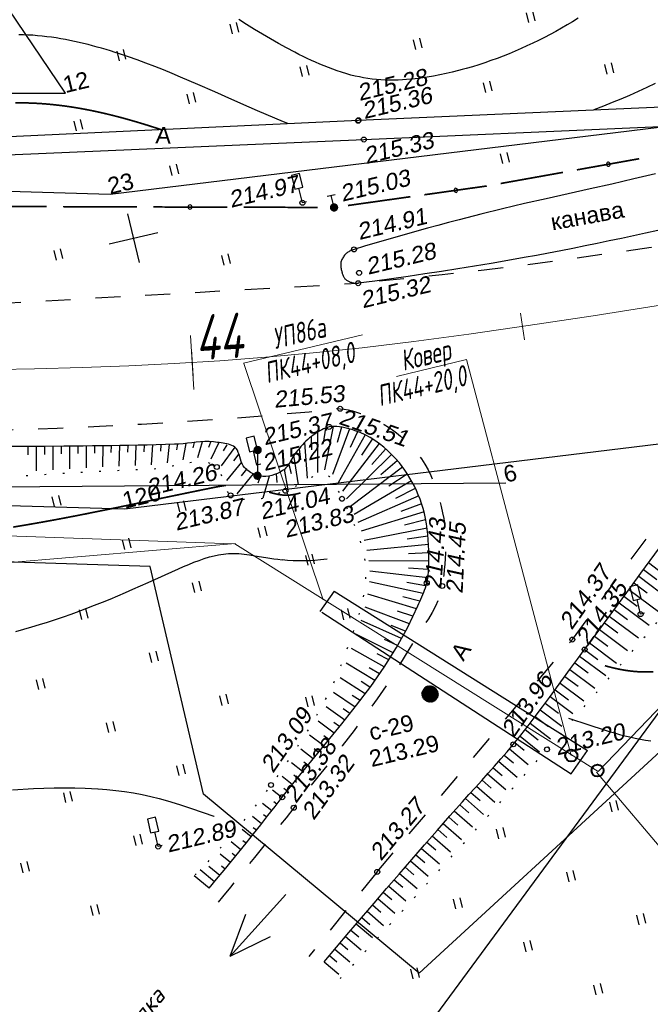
# Model space of a CAD drawing. Header units: millimetres. Extents: x -10 to 1169, y 1 to 1686.
# Tile 75 of 224: x 584 to 622, y 69 to 128. Entities that reach past the tile are written whole.
import ezdxf
from ezdxf.enums import TextEntityAlignment as Align
from ezdxf.lldxf.tags import DXFTag

# ---------------------------------------------------------------- set-up
doc = ezdxf.new("R2010")
doc.units = ezdxf.units.MM
for name, pattern in [('ADOT1', [1, 0, -1]), ('AHIDDEN2', [3, 1.5, -1.5]), ('PHANTOM2', [1.25, 0.625, -0.125, 0.125, -0.125, 0.125, -0.125])]:
    doc.linetypes.add(name, pattern=pattern)
for name, color, linetype in [('CONTURS', 7, 'Continuous'), ('COORDS', 7, 'Continuous'), ('GPR_PICK', 7, 'Continuous'), ('IZOLINES', 32, 'Continuous'), ('PDIGIT', 170, 'Continuous'), ('PICKETS', 7, 'Continuous'), ('ОБЪЕКТЫ_АВТОДОРОГ', 7, 'Continuous'), ('ПИКЕТЫ2', 4, 'Continuous'), ('УЧАСТКИ', 7, 'Continuous')]:
    doc.layers.add(name, color=color, linetype=linetype)
doc.layers.add('СВЯЗЬ', color=170, linetype='Связь', lineweight=30)
doc.styles.add('GPR', font='isocpeui.ttf', dxfattribs={"width": 0.8})
doc.styles.add('ITALICC', font='isocpeui.ttf', dxfattribs={"height": 2})
doc.styles.get("Standard").update_dxf_attribs({"font": 'arial.ttf'})
tags = doc.linetypes.add('газ', pattern='A,42.7,-5.08,["Г",Standard,S=2.54,R=0,X=-2.54,Y=-1.27],-3.81', length=51.59).pattern_tags.tags
tags[6] = DXFTag(74, 10)
doc.linetypes.add('Связь', pattern='A,12.5,[130,ltypeshp.shx,S=1,R=-30,X=0,Y=0.9],1,[130,ltypeshp.shx,S=1,R=-30,X=0,Y=0.9],1,[130,ltypeshp.shx,S=1,R=-30,X=0,Y=0.9],4.5', length=19)

# ---------------------------------------------------------------- blocks, each defined once
blk = doc.blocks.new('206_3')
at = {"layer": 'CONTURS'}
for p, q in [((0.5, 3.5), (-0.5, 3.5)), ((-0.5, 3.5), (-0.5, 1.8)), ((0.5, 1.8), (0.5, 3.5)), ((-0.5, 1.8), (0.5, 1.8)), ((0, 0), (0, 1.8)), ((0.5, 0), (0, 0))]:
    blk.add_line(p, q, dxfattribs=at)
blk = doc.blocks.new('401')
at = {"layer": 'CONTURS'}
for p, q in [((0, 0), (0, 1.2)), ((0.8, 0), (0.8, 1.2))]:
    blk.add_line(p, q, dxfattribs=at)
blk = doc.blocks.new('133')
at = {"layer": 'CONTURS', "color": 7, "linetype": 'Continuous', "const_width": 0.2}
for points in [[(-11, 0), (-2, 0)], [(0, 0), (9, 0)]]:
    blk.add_lwpolyline(points, dxfattribs=at)
at = {"layer": 'CONTURS', "color": 7, "linetype": 'Continuous', "const_width": 0.5}
blk.add_lwpolyline([(-6.79, 0, 1), (-6.29, 0, 1)], format="xyb", close=True, dxfattribs=at)
blk = doc.blocks.new('119_2')
at = {"layer": 'CONTURS'}
for p, q in [((-0.5, 1.5), (0.5, 1.5)), ((0, 0), (0, 1.5))]:
    blk.add_line(p, q, dxfattribs=at)
at = {"layer": 'CONTURS', "const_width": 0.5}
blk.add_lwpolyline([(-0.25, 0, 1), (0.25, 0, 1)], format="xyb", close=True, dxfattribs=at)
blk = doc.blocks.new('ARROW')
at = {"layer": 'CONTURS'}
for p, q in [((10, 0), (5, 2)), ((0, 0), (10, 0)), ((10, 0), (5, -2))]:
    blk.add_line(p, q, dxfattribs=at)
blk = doc.blocks.new('107_1')
at = {"layer": 'CONTURS', "color": 7, "linetype": 'Continuous', "const_width": 0.5}
blk.add_lwpolyline([(-0.25, 0, 1), (0.25, 0, 1)], format="xyb", close=True, dxfattribs=at)
blk = doc.blocks.new('пкк')
at = {"layer": 'ОБЪЕКТЫ_АВТОДОРОГ', "lineweight": 15, "ltscale": 200}
blk.add_line((-0.011, -0.822), (-0.008, 0.805), dxfattribs=at)
blk = doc.blocks.new('пк')
at = {"layer": 'ОБЪЕКТЫ_АВТОДОРОГ', "linetype": 'Continuous', "lineweight": 25, "xscale": 2, "yscale": 2, "zscale": 2}
blk.add_blockref('пкк', (0.003, 0.008), dxfattribs=at)

msp = doc.modelspace()

# ---------------------------------------------------------------- hatches: boundary and pattern name
at = {"layer": 'ПИКЕТЫ2'}
h = msp.add_hatch(dxfattribs=at)
h.set_pattern_fill('ANSI31', color=0, scale=0.01, angle=13.5022747, style=0)
h.set_pattern_definition([(58.5022747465, (-2052860.83272, -1055550.542733), (-0.02707198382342, 0.01658825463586), [])])
h.paths.add_polyline_path([(609.61603, 87.99651, 1), (608.64367, 87.76303, 1)])

# ---------------------------------------------------------------- linework, layer by layer
at = {"linetype": 'Continuous', "lineweight": 40}
for centre in [(617.62331, 84.16919), (619.2017, 83.26365)]:
    msp.add_circle(centre, 0.36213, dxfattribs=at)
at = {"layer": 'CONTURS', "color": 0, "lineweight": 15}
for p, q in [((605.06293, 109.52129), (597.8947, 107.80005)), ((602.69224, 93.5435), (597.9187, 107.78028)), ((619.13503, 83.17407), (630.81166, 69.34803))]:
    msp.add_line(p, q, dxfattribs=at)
at = {"layer": 'CONTURS', "lineweight": 15}
for p, q in [((607.09826, 107.01237), (611.32312, 108.02685)), ((617.62331, 84.16919), (611.32312, 108.02685)), ((597.41058, 96.93594), (569.84343, 94.62241))]:
    msp.add_line(p, q, dxfattribs=at)
at = {"layer": 'CONTURS', "lineweight": -2}
for p, q in [((602.83402, 103.90038), (602.69914, 102.98524)), ((603.29121, 103.99656), (602.772, 101.37768)), ((604.27796, 103.84286), (603.26027, 101.10454)), ((603.79566, 103.95831), (603.52843, 103.02684)), ((601.96443, 103.34269), (601.98944, 102.58124)), ((602.35381, 103.65043), (602.34545, 101.22979)), ((605.21591, 103.49648), (603.58787, 100.60786)), ((604.74693, 103.66967), (604.30598, 102.73185)), ((605.63858, 103.22941), (604.99789, 102.27161)), ((584.92588, 102.78815), (584.9262, 102.28864)), ((585.42588, 102.79068), (585.42725, 101.32268)), ((585.92586, 102.79429), (585.92627, 102.3142)), ((586.42585, 102.7979), (586.42689, 101.38533)), ((586.92583, 102.8026), (586.92582, 102.34037)), ((587.42581, 102.80731), (587.42472, 101.44645)), ((587.92578, 102.81298), (587.92461, 102.36693)), ((588.42574, 102.81865), (588.41986, 101.5032)), ((588.92571, 102.82446), (588.92236, 102.39275)), ((589.42568, 102.83027), (589.41145, 101.55544)), ((589.92564, 102.83626), (589.91872, 102.41745)), ((590.4256, 102.84225), (590.39834, 101.60419)), ((590.92555, 102.84982), (590.91312, 102.44118)), ((591.42549, 102.85738), (591.37818, 101.64365)), ((591.92538, 102.86775), (591.9043, 102.46616)), ((592.42527, 102.87813), (592.34608, 101.68229)), ((592.92506, 102.89258), (592.89119, 102.50962)), ((593.42485, 102.90702), (593.30078, 101.8051)), ((593.9236, 102.94099), (593.87221, 102.59321)), ((594.42234, 102.97496), (594.23808, 101.99022)), ((594.91975, 103.02575), (594.83966, 102.70003)), ((595.41716, 103.07655), (595.12087, 102.10694)), ((595.91603, 103.05043), (595.78438, 102.72323)), ((596.41491, 103.02431), (595.92125, 102.03072)), ((597.37515, 102.74577), (596.54339, 101.6215)), ((596.89503, 102.88504), (596.67413, 102.53206)), ((601.2465, 102.65062), (601.31958, 101.98838)), ((601.56111, 103.03359), (601.72285, 100.88855)), ((606.06125, 102.96234), (603.84513, 100.10419)), ((606.4363, 102.63171), (605.61418, 101.71059)), ((597.61485, 102.34394), (597.28534, 101.91941)), ((598.74692, 102.57746), (598.73562, 101.02697)), ((600.91145, 102.2599), (601.18364, 100.48468)), ((606.81136, 102.30109), (604.09472, 99.63251)), ((597.77195, 101.83568), (596.87448, 100.73207)), ((600.61616, 101.70328), (600.76419, 101.15336)), ((607.47085, 101.54946), (604.33341, 99.17475)), ((607.1411, 101.92528), (606.16542, 101.08473)), ((598.47515, 101.13578), (597.49471, 99.93106)), ((598.07202, 101.41302), (597.75903, 101.0283)), ((598.93483, 101.06948), (598.76325, 100.58159)), ((599.44262, 101.00311), (599.05821, 99.66787)), ((599.86995, 101.14066), (599.90216, 100.61665)), ((600.34846, 101.41337), (600.56298, 100.17396)), ((607.74182, 101.12948), (606.64382, 100.39859)), ((608.0128, 100.7095), (604.56221, 98.69884)), ((608.22787, 100.2582), (607.04194, 99.65617)), ((608.44293, 99.8069), (604.77797, 98.20536)), ((608.60147, 99.33287), (607.36084, 98.87007)), ((608.76, 98.85884), (604.9812, 97.68356)), ((608.94757, 97.8768), (605.16388, 97.12683)), ((608.85379, 98.36782), (607.59337, 98.04695)), ((608.99006, 97.37865), (607.74079, 97.1952)), ((609.03254, 96.8805), (605.3206, 96.52976)), ((609.03914, 96.38055), (607.81932, 96.32587)), ((609.04574, 95.88061), (605.43876, 95.90325)), ((622.26974, 95.79023), (624.23421, 94.28953)), ((608.98687, 94.88235), (605.48948, 95.2774)), ((609.01631, 95.38148), (607.83225, 95.45109)), ((621.67695, 94.98486), (623.5958, 93.53777)), ((621.97335, 95.38754), (622.76986, 94.78292)), ((608.70747, 93.92347), (605.4745, 94.62877)), ((608.84717, 94.40291), (607.72544, 94.5863)), ((621.3816, 94.58142), (622.18123, 93.98094)), ((608.29946, 93.0105), (605.38454, 93.89359)), ((608.50346, 93.46699), (607.47882, 93.73172)), ((620.79132, 93.77423), (621.59295, 93.17641)), ((621.08624, 94.17798), (622.95374, 92.78175)), ((620.49639, 93.37047), (622.30649, 92.02413)), ((607.87633, 92.10443), (605.20932, 93.10687)), ((608.0879, 92.55747), (607.15757, 92.87172)), ((619.9062, 92.56321), (621.65704, 91.26405)), ((620.2013, 92.96684), (621.00401, 92.37048)), ((607.40518, 91.22238), (604.9783, 92.30027)), ((607.64076, 91.66341), (606.79178, 92.01013)), ((619.61033, 92.16014), (620.41344, 91.56431)), ((606.90221, 90.35808), (604.69915, 91.47112)), ((619.01722, 91.35502), (619.82024, 90.75908)), ((619.31446, 91.75708), (621.00407, 90.50373)), ((607.15369, 90.79023), (606.38204, 91.15538)), ((618.71997, 90.95297), (620.34994, 89.74279)), ((606.36912, 89.51202), (604.39506, 90.60983)), ((606.63566, 89.93505), (605.93948, 90.30352)), ((618.42203, 90.55144), (619.22481, 89.95515)), ((605.79814, 88.69105), (604.07454, 89.73313)), ((617.82805, 89.74696), (618.6305, 89.15024)), ((618.12409, 90.1499), (619.69414, 88.98317)), ((606.08363, 89.10153), (605.46735, 89.45818)), ((617.53201, 89.34402), (619.0374, 88.22378)), ((605.20993, 87.88235), (603.71472, 88.85333)), ((605.50403, 88.2867), (604.96757, 88.62221)), ((616.94286, 88.536), (618.37726, 87.46318)), ((617.23744, 88.94001), (618.03897, 88.34207)), ((604.60631, 87.08507), (603.30927, 87.97759)), ((604.90812, 87.48371), (604.44275, 87.79429)), ((616.64773, 88.13239), (617.44713, 87.5316)), ((616.05473, 87.3272), (616.8504, 86.72146)), ((616.3526, 87.72878), (617.71373, 86.70063)), ((603.98571, 86.30094), (602.86291, 87.10768)), ((604.29601, 86.69301), (603.89271, 86.97622)), ((615.75686, 86.92561), (617.04633, 85.93589)), ((603.35679, 85.52348), (602.38243, 86.24818)), ((603.67125, 85.91221), (603.32172, 86.16745)), ((615.15239, 86.12898), (616.37591, 85.17012)), ((615.45462, 86.52729), (616.24488, 85.91452)), ((614.84399, 85.73542), (615.62725, 85.11372)), ((602.72359, 84.74948), (601.8726, 85.39847)), ((603.04019, 85.13648), (602.73596, 85.36543)), ((614.21869, 84.95512), (614.79239, 84.48779)), ((614.5356, 85.34186), (615.70291, 84.40305)), ((602.08788, 83.97756), (601.33849, 84.55838)), ((602.40574, 84.36352), (602.13901, 84.56849)), ((613.90178, 84.56838), (615.02927, 83.63786)), ((601.45588, 83.20259), (600.78455, 83.72742)), ((601.77188, 83.59008), (601.53509, 83.77435)), ((613.25097, 83.80914), (614.35564, 82.87486)), ((613.57638, 84.18876), (614.13442, 83.72256)), ((612.58777, 83.06071), (613.68403, 82.11581)), ((612.91937, 83.43492), (613.4696, 82.96513)), ((600.82992, 82.42274), (600.21563, 82.90448)), ((601.1429, 82.81267), (600.92863, 82.98043)), ((612.25255, 82.68972), (612.80091, 82.21431)), ((600.21106, 81.63724), (599.63666, 82.08893)), ((600.52049, 82.02999), (600.32237, 82.18556)), ((611.58148, 81.94833), (612.13127, 81.46768)), ((611.91733, 82.31874), (613.01451, 81.36198)), ((599.59837, 80.84691), (599.04406, 81.28533)), ((599.90472, 81.24207), (599.7166, 81.39042)), ((611.24564, 81.57791), (612.34759, 80.61208)), ((610.57794, 80.83347), (611.6815, 79.86656)), ((610.91179, 81.20569), (611.46317, 80.72251)), ((598.98156, 80.0598), (598.43454, 80.49607)), ((599.28997, 80.45335), (599.10641, 80.59913)), ((609.91738, 80.0827), (611.01595, 79.12219)), ((610.24766, 80.45809), (610.79819, 79.97623)), ((598.35996, 79.27647), (597.80619, 79.72286)), ((598.67076, 79.66813), (598.4873, 79.81524)), ((609.58818, 79.70637), (610.13525, 79.22865)), ((597.73402, 78.4966), (597.1619, 78.96318)), ((598.04699, 78.88653), (597.85934, 79.03869)), ((608.93036, 78.95319), (609.47265, 78.48088)), ((609.25898, 79.33004), (610.3487, 78.37965)), ((608.60175, 78.57634), (609.68118, 77.63748)), ((597.10367, 77.72028), (596.50134, 78.22135)), ((597.41884, 78.10844), (597.2231, 78.26971)), ((607.94572, 77.82161), (609.01203, 76.89668)), ((608.27374, 78.19898), (608.81017, 77.73303)), ((596.14919, 76.56315), (595.2793, 77.28755)), ((596.46869, 76.94775), (595.81913, 77.48853)), ((596.78618, 77.33402), (596.57753, 77.50766)), ((607.61833, 77.4437), (608.14772, 76.98509)), ((595.82969, 76.17855), (594.92872, 76.92883)), ((606.96423, 76.68729), (607.48543, 76.23701)), ((607.29094, 77.06579), (608.34219, 76.15629)), ((606.31141, 75.92978), (606.82326, 75.48889)), ((606.63752, 76.30879), (607.67108, 75.41718)), ((605.9853, 75.55077), (606.99914, 74.67883)), ((605.33427, 74.79171), (606.32607, 73.94139)), ((605.65979, 75.17124), (606.1612, 74.74067)), ((605.00936, 74.41167), (605.49915, 73.99239)), ((604.36013, 73.65108), (604.83715, 73.24395)), ((604.68444, 74.03163), (605.6518, 73.20482)), ((604.03581, 73.27053), (604.97656, 72.46882)), ((603.38838, 72.5084), (604.2999, 71.734)), ((603.7121, 72.88947), (604.17516, 72.49544)), ((603.06527, 72.12683), (603.51328, 71.74683)), ((602.74216, 71.74526), (603.62268, 70.99964))]:
    msp.add_line(p, q, dxfattribs=at)
at = {"layer": 'CONTURS', "color": 1, "linetype": 'газ', "lineweight": 15}
for p, q in [((522.43875, 99.52462), (597.27755, 96.92495)), ((597.37628, 96.92029), (619.23399, 83.20144)), ((619.23399, 83.20144), (632.62135, 97.1568))]:
    msp.add_line(p, q, dxfattribs=at)
at = {"layer": 'CONTURS'}
for p, q in [((603.35123, 94.07617), (602.49225, 92.85134)), ((603.34496, 94.07869), (618.60653, 84.47657)), ((602.59991, 92.8058), (617.61049, 83.05865)), ((617.61049, 83.05865), (618.60653, 84.47657))]:
    msp.add_line(p, q, dxfattribs=at)
at = {"layer": 'CONTURS', "linetype": 'AHIDDEN2', "flags": 128}
for points in [[(690.50497, 125.99268), (688.35737, 125.6448), (686.20964, 125.29767), (684.0618, 124.9513), (681.91383, 124.60569), (679.76575, 124.26083), (677.61755, 123.91673), (675.46923, 123.57339), (673.32078, 123.2308), (671.17222, 122.88897), (669.02354, 122.5479), (666.10522, 122.09221), (663.18508, 121.64749), (660.26381, 121.20964), (657.34209, 120.77454), (654.42061, 120.33811), (651.50005, 119.89623), (648.58108, 119.44481), (645.6644, 118.97974), (642.75068, 118.49691), (639.84062, 117.99224), (639.72857, 117.97232), (639.61653, 117.95241), (639.50449, 117.9325), (639.39245, 117.91256), (639.28042, 117.89261), (639.16839, 117.87262), (639.05637, 117.85259), (638.94436, 117.8325), (638.83236, 117.81236), (638.72037, 117.79215), (637.83845, 117.6284), (636.95782, 117.45759), (636.07816, 117.28144), (635.19918, 117.10171), (634.32056, 116.92014), (633.44199, 116.73846), (632.56316, 116.55842), (631.68375, 116.38177), (630.80346, 116.21025), (629.92198, 116.04559), (627.42617, 115.60266), (624.92661, 115.18213), (622.4233, 114.784), (619.91625, 114.40827), (617.40545, 114.05495), (614.89091, 113.72402), (612.37263, 113.4155), (609.8506, 113.12938), (607.32482, 112.86567), (604.7953, 112.62435)], [(576.54606, 103.68349), (579.08413, 103.70359), (581.62062, 103.74588), (584.15554, 103.81033), (586.68889, 103.89697), (589.22066, 104.00578), (591.75085, 104.13677), (594.27947, 104.28993), (596.80652, 104.46527), (599.33199, 104.66278), (601.85589, 104.88247), (602.04186, 104.90249), (602.22833, 104.92724), (602.41508, 104.95477), (602.6019, 104.98307), (602.78856, 105.01017), (602.97485, 105.03409), (603.16055, 105.05284), (603.34544, 105.06444), (603.5293, 105.06692), (603.71191, 105.05828), (603.95872, 105.03029), (604.20618, 104.98741), (604.45345, 104.93093), (604.69965, 104.86214), (604.94394, 104.78232), (605.18543, 104.69279), (605.42328, 104.59482), (605.65661, 104.48971), (605.88457, 104.37875), (606.10629, 104.26325), (606.36275, 104.11802), (606.61611, 103.95996), (606.86517, 103.79005), (607.10874, 103.60927), (607.34564, 103.4186), (607.57467, 103.21903), (607.79465, 103.01155), (608.00439, 102.79713), (608.20269, 102.57677), (608.38837, 102.35144), (608.61124, 102.04638), (608.81623, 101.72279), (609.0039, 101.38338), (609.17484, 101.03086), (609.32961, 100.66795), (609.46878, 100.29737), (609.59293, 99.92181), (609.70264, 99.544), (609.79847, 99.16665), (609.88099, 98.79246), (609.9414, 98.45858), (609.98771, 98.12016), (610.02098, 97.77808), (610.04227, 97.43319), (610.05263, 97.08637), (610.05312, 96.73849), (610.0448, 96.39042), (610.02872, 96.04302), (610.00594, 95.69717), (609.97751, 95.35374), (609.96867, 95.25647), (609.95957, 95.15898), (609.95006, 95.06138), (609.93995, 94.96378), (609.92906, 94.86628), (609.91724, 94.76898), (609.9043, 94.67201), (609.89006, 94.57545), (609.87436, 94.47942), (609.85703, 94.38403), (609.7549, 93.97028), (609.61379, 93.56814), (609.44009, 93.17586), (609.24016, 92.79172), (609.02039, 92.41397), (608.78716, 92.04088), (608.54683, 91.67071), (608.3058, 91.30173), (608.07043, 90.93219), (607.8471, 90.56037), (607.24255, 89.55196), (606.60596, 88.56291), (605.94202, 87.59055), (605.2554, 86.63221), (604.5508, 85.6852), (603.83288, 84.74686), (603.10635, 83.8145), (602.37586, 82.88546), (601.64612, 81.95705), (600.92181, 81.02661), (600.45371, 80.42288), (599.98329, 79.82091), (599.51056, 79.22071), (599.03552, 78.62228), (598.55816, 78.02561), (598.07849, 77.43072), (597.59651, 76.83759), (597.11221, 76.24623), (596.62559, 75.65664), (596.13666, 75.06882)]]:
    msp.add_lwpolyline(points, dxfattribs=at)
at = {"layer": 'CONTURS', "linetype": 'Continuous'}
for points in [[(570.91794, 120.85194), (604.81721, 122.44387), (639.01286, 123.95785)], [(605.1362, 121.27813), (638.08254, 122.71838), (638.72037, 117.79215)], [(572.0146, 119.84825), (605.1362, 121.27813)]]:
    msp.add_lwpolyline(points, dxfattribs=at)
at = {"layer": 'CONTURS', "linetype": 'Continuous', "flags": 128}
for points in [[(622.68918, 119.22074), (621.3781, 118.90355), (620.06384, 118.59876), (618.74751, 118.30207), (617.43022, 118.00915), (616.11308, 117.71572), (614.7972, 117.41745), (613.4837, 117.11004), (612.17368, 116.78917), (610.86825, 116.45055), (610.23391, 116.27967), (609.60005, 116.10696), (608.96666, 115.93242), (608.33375, 115.75605), (607.70131, 115.57786), (607.06935, 115.39783), (606.43786, 115.21598), (605.80685, 115.0323), (605.17632, 114.84679), (604.54625, 114.65945)], [(622.82456, 115.78971), (622.09588, 115.63176), (621.36718, 115.47561), (620.63808, 115.321), (619.90855, 115.16815), (619.17859, 115.01727), (618.44817, 114.8686), (617.71729, 114.72235), (616.98592, 114.57875), (616.25404, 114.43801), (615.52166, 114.30037), (614.78873, 114.16605), (613.7935, 113.98872), (612.79735, 113.81654), (611.80029, 113.64951), (610.80231, 113.48762), (609.80343, 113.33087), (608.80363, 113.17928), (607.80291, 113.03283), (606.80129, 112.89152), (605.79875, 112.75536), (604.7953, 112.62435)], [(604.54625, 114.65945), (604.48827, 114.64199), (604.4323, 114.62245), (604.37833, 114.60082), (604.32638, 114.57713), (604.27643, 114.55135), (604.2285, 114.52349), (604.18258, 114.49356), (604.13866, 114.46155), (604.09676, 114.42746), (604.05687, 114.39129), (604.01688, 114.35081), (603.97811, 114.30707), (603.94096, 114.26051), (603.90585, 114.21156), (603.87319, 114.16065), (603.8434, 114.1082), (603.81688, 114.05466), (603.79404, 114.00045), (603.77531, 113.94601), (603.76109, 113.89176), (603.75216, 113.83981), (603.74744, 113.78635), (603.74649, 113.73171), (603.74886, 113.67623), (603.75412, 113.62026), (603.76181, 113.56412), (603.77149, 113.50815), (603.78271, 113.4527), (603.79504, 113.39809), (603.80802, 113.34466), (603.81897, 113.30065), (603.83033, 113.25584), (603.84241, 113.21068), (603.85554, 113.16565), (603.87003, 113.12119), (603.8862, 113.07776), (603.90437, 113.03582), (603.92486, 112.99584), (603.94799, 112.95827), (603.97408, 112.92356), (604.00098, 112.8939), (604.03064, 112.86575), (604.06267, 112.8391), (604.0967, 112.81397), (604.13233, 112.79035), (604.16919, 112.76826), (604.20689, 112.7477), (604.24505, 112.72868), (604.28328, 112.7112), (604.3212, 112.69528), (604.36603, 112.67847), (604.41167, 112.6638), (604.45812, 112.65127), (604.50539, 112.64088), (604.55348, 112.63262), (604.60238, 112.62651), (604.65209, 112.62253), (604.70262, 112.62069), (604.75397, 112.62099), (604.80614, 112.62343)], [(595.82969, 76.17855), (596.27969, 76.71893), (596.72743, 77.26102), (597.17292, 77.80481), (597.61613, 78.35031), (598.05709, 78.89751), (598.49579, 79.44642), (598.93222, 79.99703), (599.36639, 80.54934), (599.79831, 81.10336), (600.22795, 81.65909), (601.1044, 82.77094), (602.00277, 83.87422), (602.90976, 84.97554), (603.81205, 86.08153), (604.69635, 87.19882), (605.54932, 88.33405), (606.35766, 89.49383), (607.10806, 90.68479), (607.7872, 91.91357), (608.38178, 93.18678), (608.4405, 93.32266), (608.50112, 93.45842), (608.56257, 93.59425), (608.62379, 93.73033), (608.68371, 93.86685), (608.74127, 94.00401), (608.7954, 94.14199), (608.84504, 94.28097), (608.88912, 94.42116), (608.92659, 94.56273), (608.96041, 94.72237), (608.98715, 94.88406), (609.00766, 95.04742), (609.02275, 95.21208), (609.03328, 95.37767), (609.04006, 95.5438), (609.04393, 95.71011), (609.04573, 95.87621), (609.04628, 96.04174), (609.04643, 96.20633), (609.04378, 96.52465), (609.03441, 96.84522), (609.01742, 97.16693), (608.99194, 97.48873), (608.95709, 97.80952), (608.91199, 98.12824), (608.85575, 98.44379), (608.78751, 98.75511), (608.70637, 99.06111), (608.61146, 99.36072), (608.5176, 99.6196), (608.41438, 99.87854), (608.30197, 100.13626), (608.18057, 100.39146), (608.05037, 100.64285), (607.91156, 100.88911), (607.76433, 101.12896), (607.60887, 101.3611), (607.44537, 101.58423), (607.27402, 101.79705), (607.05945, 102.04135), (606.83084, 102.28218), (606.58923, 102.51668), (606.33567, 102.74196), (606.07122, 102.95514), (605.79691, 103.15333), (605.51381, 103.33367), (605.22295, 103.49326), (604.92539, 103.62923), (604.62217, 103.7387), (604.47232, 103.78519), (604.31792, 103.83161), (604.16012, 103.87603), (604.00005, 103.91652), (603.83887, 103.95112), (603.67773, 103.97791), (603.51775, 103.99494), (603.3601, 104.00027), (603.20591, 103.99196), (603.05634, 103.96808), (602.94331, 103.93823), (602.83072, 103.89923), (602.71887, 103.85219), (602.60806, 103.79822), (602.49861, 103.73843), (602.39082, 103.67395), (602.28501, 103.60588), (602.18148, 103.53535), (602.08054, 103.46347), (601.9825, 103.39135), (601.86905, 103.30222), (601.75947, 103.20733), (601.65342, 103.10741), (601.5506, 103.00319), (601.4507, 102.89538), (601.35339, 102.78471), (601.25836, 102.6719), (601.16529, 102.55768), (601.07388, 102.44276), (600.9838, 102.32788), (600.91989, 102.23952), (600.86036, 102.14611), (600.80383, 102.04941), (600.7489, 101.95121), (600.6942, 101.85327), (600.63832, 101.75738), (600.57989, 101.6653), (600.51752, 101.57882), (600.44981, 101.49971), (600.37538, 101.42974), (600.24431, 101.33278), (600.09694, 101.24458), (599.93665, 101.16657), (599.76679, 101.10021), (599.59075, 101.04692), (599.41189, 101.00815), (599.23358, 100.98533), (599.05918, 100.9799), (598.89207, 100.9933), (598.73562, 101.02697), (598.65232, 101.05502), (598.56826, 101.08986), (598.48414, 101.13079), (598.40064, 101.1771), (598.31845, 101.22808), (598.23825, 101.28301), (598.16073, 101.34118), (598.08659, 101.40189), (598.0165, 101.46442), (597.95116, 101.52806), (597.86994, 101.63085), (597.80562, 101.75027), (597.75381, 101.88171), (597.71009, 102.02053), (597.67007, 102.16212), (597.62934, 102.30185), (597.58349, 102.43509), (597.52812, 102.55722), (597.45883, 102.66361), (597.37121, 102.74964), (597.28829, 102.8039), (597.19686, 102.84924), (597.09839, 102.8869), (596.99433, 102.91809), (596.88615, 102.94403), (596.77531, 102.96596), (596.66327, 102.98508), (596.55149, 103.00263), (596.44144, 103.01982), (596.33458, 103.03788), (596.08116, 103.07225), (595.82555, 103.08675), (595.56812, 103.08498), (595.30927, 103.07052), (595.04938, 103.04695), (594.78883, 103.01787), (594.528, 102.98686), (594.2673, 102.9575), (594.00709, 102.93339), (593.74776, 102.9181), (593.19869, 102.89926), (592.64951, 102.88349), (592.10024, 102.87037), (591.55089, 102.85946), (591.00149, 102.85034), (590.45205, 102.84258), (589.9026, 102.83576), (589.35314, 102.82944), (588.8037, 102.82319), (588.2543, 102.8166), (587.08259, 102.80347), (585.9108, 102.79352), (584.73896, 102.78666), (583.56709, 102.78277)], [(602.74216, 71.74526), (603.49162, 72.63032), (604.24272, 73.51395), (604.99547, 74.39615), (605.74985, 75.27692), (606.50587, 76.15625), (607.26353, 77.03415), (608.02283, 77.91062), (608.78377, 78.78565), (609.54635, 79.65926), (610.31057, 80.53143), (610.6925, 80.96288), (611.07736, 81.39189), (611.46407, 81.81936), (611.85155, 82.24618), (612.23871, 82.67324), (612.62446, 83.10144), (613.00773, 83.53166), (613.38743, 83.9648), (613.76246, 84.40176), (614.13176, 84.84342), (614.58114, 85.39806), (615.02239, 85.95937), (615.45687, 86.52622), (615.88595, 87.09747), (616.31102, 87.67201), (616.73342, 88.2487), (617.15455, 88.82641), (617.57577, 89.40402), (617.99845, 89.9804), (618.42396, 90.55443), (618.99033, 91.31698), (619.55365, 92.08185), (620.11496, 92.84824), (620.67527, 93.61538), (621.23561, 94.38248), (621.79703, 95.14875), (622.36053, 95.91343), (622.92716, 96.67572)]]:
    msp.add_lwpolyline(points, dxfattribs=at)
at = {"layer": 'CONTURS', "linetype": 'AHIDDEN2'}
for points in [[(532.2424, 112.38273), (554.20767, 111.58112), (574.01559, 110.89396), (604.7953, 112.62435)], [(617.6857, 91.15773), (630.55055, 108.7209)], [(605.94626, 77.1609), (617.6857, 91.15773)], [(605.94626, 77.1609), (601.8313, 72.0624)]]:
    msp.add_lwpolyline(points, dxfattribs=at)
at = {"layer": 'CONTURS', "linetype": 'ADOT1', "flags": 128}
for points in [[(507.91296, 103.15232), (508.04999, 103.14688), (510.14503, 103.06143), (512.23995, 102.97367), (514.33476, 102.8836), (516.42944, 102.79123), (518.52402, 102.69656), (520.61847, 102.59958), (522.71281, 102.50029), (524.80703, 102.39871), (526.90114, 102.29481), (529.28773, 102.16942), (531.67387, 102.03457), (534.05968, 101.89302), (536.4453, 101.74756), (538.83086, 101.60095), (541.21648, 101.45597), (543.60229, 101.31538), (545.98842, 101.18197), (548.375, 101.0585), (550.76216, 100.94775), (552.71308, 100.86029), (554.66442, 100.76922), (556.61607, 100.67787), (558.56794, 100.58959), (560.51993, 100.50769), (562.47194, 100.43553), (564.42388, 100.37643), (566.37565, 100.33372), (568.32715, 100.31075), (570.27828, 100.31084), (572.48528, 100.34734), (574.69176, 100.42255), (576.89787, 100.52826), (579.10374, 100.65627), (581.30954, 100.79839), (583.51541, 100.9464), (585.72149, 101.0921), (587.92794, 101.2273), (590.13489, 101.34379), (592.34251, 101.43337), (592.75051, 101.46851), (593.17944, 101.53787), (593.62035, 101.62667), (594.06426, 101.72015), (594.50219, 101.80353), (594.92519, 101.86205), (595.32428, 101.88093), (595.69048, 101.84541), (596.01484, 101.74072), (596.28837, 101.55209), (596.3947, 101.42052), (596.48107, 101.25836), (596.55305, 101.07379), (596.61622, 100.875), (596.67616, 100.67016), (596.73846, 100.46745), (596.80869, 100.27507), (596.89244, 100.10118), (596.99528, 99.95398), (597.1228, 99.84164), (597.24253, 99.77526), (597.37501, 99.72177), (597.51793, 99.6799), (597.66898, 99.64841), (597.82584, 99.62604), (597.9862, 99.61153), (598.14776, 99.60363), (598.3082, 99.60109), (598.46521, 99.60266), (598.61648, 99.60707), (598.79921, 99.62168), (598.9813, 99.65057), (599.1628, 99.6914), (599.34375, 99.74189), (599.5242, 99.79972), (599.70418, 99.86258), (599.88375, 99.92817), (600.06294, 99.99417), (600.24179, 100.05829), (600.42036, 100.11821), (600.68344, 100.22106), (600.95492, 100.35632), (601.23084, 100.51116), (601.50727, 100.67276), (601.78025, 100.82828), (602.04585, 100.96489), (602.30011, 101.06976), (602.5391, 101.13004), (602.75886, 101.13292), (602.95545, 101.06555), (603.0647, 100.98535), (603.16617, 100.87958), (603.26091, 100.75262), (603.34997, 100.60882), (603.4344, 100.45254), (603.51524, 100.28814), (603.59357, 100.11999), (603.67041, 99.95243), (603.74684, 99.78984), (603.82389, 99.63657), (604.02636, 99.24415), (604.22278, 98.84247), (604.41032, 98.43296), (604.58617, 98.01708), (604.74748, 97.59626), (604.89145, 97.17194), (605.01523, 96.74557), (605.116, 96.3186), (605.19094, 95.89246), (605.23723, 95.46859), (605.24906, 94.96564), (605.21534, 94.45738), (605.14234, 93.94543), (605.03634, 93.43141), (604.90362, 92.91695), (604.75045, 92.40367), (604.58311, 91.89318), (604.40788, 91.38711), (604.23104, 90.88709), (604.05886, 90.39474), (603.74089, 89.54109), (603.38136, 88.70017), (602.9848, 87.8717), (602.55571, 87.05538), (602.09861, 86.25092), (601.61802, 85.45803), (601.11846, 84.67643), (600.60444, 83.90582), (600.08048, 83.14592), (599.55109, 82.39643), (599.13602, 81.82414), (598.7114, 81.25848), (598.27724, 80.69945), (597.83354, 80.14705), (597.38029, 79.60128), (596.91749, 79.06215), (596.44515, 78.52965), (595.96326, 78.00377), (595.47183, 77.48454), (594.92872, 76.92883)], [(603.71427, 70.73053), (604.9749, 72.09746), (606.23192, 73.46756), (607.48532, 74.84082), (608.73512, 76.21725), (609.98131, 77.59683), (611.22388, 78.97958), (612.46285, 80.36549), (613.69821, 81.75457), (614.92995, 83.14681), (616.15809, 84.54221), (617.56428, 86.14888), (618.96571, 87.75972), (620.36237, 89.37473), (621.75428, 90.99392), (623.14142, 92.61728), (624.52379, 94.24481), (625.90141, 95.87651), (627.27426, 97.51239), (628.64235, 99.15244), (630.00568, 100.79666)]]:
    msp.add_lwpolyline(points, dxfattribs=at)
at = {"layer": 'COORDS', "lineweight": -2}
for p, q in [((591.62752, 113.87855), (590.92706, 116.79563)), ((589.81875, 114.98687), (592.73583, 115.68732))]:
    msp.add_line(p, q, dxfattribs=at)
at = {"layer": 'IZOLINES'}
for points in [[(618.03438, 128.58138), (617.702, 128.37757), (617.367, 128.17815), (617.02939, 127.98323), (616.6892, 127.7929), (616.34646, 127.60727), (616.0012, 127.42644), (615.65345, 127.25049), (615.30326, 127.07952), (614.95068, 126.91363), (614.59574, 126.75291), (614.2385, 126.59744), (613.87901, 126.44734), (613.51733, 126.30271), (613.15349, 126.16366), (612.78757, 126.0303), (612.41962, 125.90279), (612.04969, 125.78125), (611.67784, 125.66585), (611.30413, 125.55677), (611.05666, 125.48838), (610.83004, 125.42847), (610.83426, 125.42919), (610.45913, 125.33609), (610.08247, 125.24964), (609.70426, 125.17047), (609.3246, 125.09896), (608.94358, 125.0355), (608.57362, 124.98222), (608.22531, 124.93995), (608.23218, 124.94082), (607.97335, 124.91438), (607.71411, 124.89268), (607.45455, 124.87588), (607.19474, 124.86425), (606.93479, 124.85813), (606.67482, 124.85784), (606.41498, 124.86375), (606.15543, 124.87621), (605.89638, 124.89556), (605.63804, 124.92206), (605.38064, 124.95592), (605.12441, 124.99717), (604.86954, 125.04575), (604.6162, 125.10143), (604.36452, 125.16386), (604.11455, 125.23265), (603.79753, 125.32911), (603.794, 125.33024), (603.794, 125.33024), (603.794, 125.33024), (603.79399, 125.33025), (603.79413, 125.32987), (603.52962, 125.41819), (603.26698, 125.5118), (603.00624, 125.61049), (602.74734, 125.7138), (602.49018, 125.82134), (602.2347, 125.93273), (601.98081, 126.04765), (601.72844, 126.16584), (601.47751, 126.28702), (601.22795, 126.41098), (600.97971, 126.53752), (600.48693, 126.79763), (599.99873, 127.0661), (599.51471, 127.34194), (599.03451, 127.62432), (598.55783, 127.91256), (598.08443, 128.20609), (597.61408, 128.50446)], [(618.03438, 128.58138), (617.702, 128.37757), (617.367, 128.17815), (617.02939, 127.98323), (616.6892, 127.7929), (616.34646, 127.60727), (616.0012, 127.42644), (615.65345, 127.25049), (615.30326, 127.07952), (614.95068, 126.91363), (614.59574, 126.75291), (614.2385, 126.59744), (613.87901, 126.44734), (613.51733, 126.30271), (613.15349, 126.16366), (612.78757, 126.0303), (612.41962, 125.90279), (612.04969, 125.78125), (611.67784, 125.66585), (611.30413, 125.55677), (611.05666, 125.48838), (610.83004, 125.42847), (610.83426, 125.42919), (610.45913, 125.33609), (610.08247, 125.24964), (609.70426, 125.17047), (609.3246, 125.09896), (608.94358, 125.0355), (608.57362, 124.98222), (608.22531, 124.93995), (608.23218, 124.94082), (607.97335, 124.91438), (607.71411, 124.89268), (607.45455, 124.87588), (607.19474, 124.86425), (606.93479, 124.85813), (606.67482, 124.85784), (606.41498, 124.86375), (606.15543, 124.87621), (605.89638, 124.89556), (605.63804, 124.92206), (605.38064, 124.95592), (605.12441, 124.99717), (604.86954, 125.04575), (604.6162, 125.10143), (604.36452, 125.16386), (604.11455, 125.23265), (603.79753, 125.32911), (603.794, 125.33024), (603.794, 125.33024), (603.794, 125.33024), (603.79399, 125.33025), (603.79413, 125.32987), (603.52962, 125.41819), (603.26698, 125.5118), (603.00624, 125.61049), (602.74734, 125.7138), (602.49018, 125.82134), (602.2347, 125.93273), (601.98081, 126.04765), (601.72844, 126.16584), (601.47751, 126.28702), (601.22795, 126.41098), (600.97971, 126.53752), (600.48693, 126.79763), (599.99873, 127.0661), (599.51471, 127.34194), (599.03451, 127.62432), (598.55783, 127.91256), (598.08443, 128.20609), (597.61408, 128.50446)], [(600.56135, 122.23707), (600.30052, 122.34244), (599.78054, 122.55724), (599.26257, 122.77681), (598.74621, 123.00012), (598.23108, 123.22623), (597.20303, 123.68343), (596.17563, 124.1421), (595.14634, 124.59647), (594.63025, 124.82033), (594.11283, 125.04109), (593.59384, 125.25808), (593.07303, 125.47063), (592.55018, 125.67806), (592.02509, 125.87967), (591.49758, 126.07475), (590.96749, 126.26256), (590.43466, 126.44232), (590.16717, 126.52892), (589.89895, 126.6132), (589.62998, 126.69504), (589.36026, 126.77431), (589.08977, 126.85091), (588.81852, 126.9247), (588.5465, 126.99555), (588.2737, 127.06331), (588.00015, 127.12785), (587.72583, 127.189), (587.45076, 127.2466), (587.17496, 127.30049), (586.89845, 127.35048), (586.62126, 127.39638), (586.34342, 127.43801), (586.06497, 127.47515), (585.78597, 127.5076), (585.50647, 127.53513), (585.22655, 127.55752), (584.9463, 127.57453), (584.6658, 127.58594), (584.38517, 127.5915)], [(622.67295, 124.64725), (622.15923, 124.40599), (621.64287, 124.1705), (621.12383, 123.94105), (620.6021, 123.71789), (620.07767, 123.50122), (619.55056, 123.29123), (618.98641, 123.0752), (618.97432, 123.07067), (618.97432, 123.07067)], [(584.18685, 91.63984), (584.66862, 91.77685), (585.14911, 91.9182), (585.62824, 92.06407), (586.10589, 92.21461), (586.58199, 92.36995), (587.05644, 92.53019), (587.52916, 92.6954), (588.00008, 92.86561), (588.46914, 93.0408), (588.93632, 93.22091), (589.40161, 93.4058), (589.86503, 93.59527), (590.32665, 93.78905), (590.78658, 93.98678), (591.24498, 94.18799), (592.15816, 94.59847), (593.98231, 95.42428), (594.28937, 95.55737), (594.59794, 95.68688), (594.90848, 95.81147), (595.22153, 95.92943), (595.53764, 96.03853), (595.85731, 96.13598), (596.12481, 96.20544), (596.387, 96.26107), (596.38451, 96.2607), (596.53554, 96.28657), (596.68723, 96.30785), (596.83946, 96.32423), (596.99209, 96.33559), (597.14495, 96.34192), (597.29787, 96.34332), (597.45072, 96.34004), (597.61086, 96.33193), (597.61134, 96.3319), (597.6113, 96.33215), (597.77452, 96.31918), (597.93739, 96.30257), (598.26192, 96.26026), (598.58527, 96.20996), (599.23091, 96.10273), (599.72398, 96.02847), (599.97046, 95.99681), (600.21699, 95.96972), (600.2169, 95.97021), (600.54633, 95.94145), (600.87638, 95.92283), (601.20673, 95.91425), (601.53707, 95.91566), (601.86714, 95.9267), (602.1967, 95.94665), (602.52563, 95.97452), (602.92524, 96.01724), (602.92692, 96.01744), (602.93029, 96.01783)], [(617.46268, 86.42841), (618.6804, 86.0119), (618.98565, 85.91023), (619.29165, 85.81087), (619.59857, 85.7144), (619.90653, 85.62137), (620.21562, 85.53225), (620.5259, 85.44747), (620.83741, 85.36744), (621.15014, 85.29248), (621.46408, 85.2229), (621.77917, 85.15896), (622.09536, 85.10089), (622.41256, 85.0489)], [(584.00114, 82.11106), (585.24876, 82.1794), (585.873, 82.20385), (586.49745, 82.22033), (587.12202, 82.22752), (587.74655, 82.22392), (588.37077, 82.20789), (589.1317, 82.16888), (589.14492, 82.168), (589.14493, 82.168), (589.14518, 82.16776), (589.67894, 82.12581), (590.21135, 82.07044), (590.74194, 82.0009), (591.27019, 81.91644), (591.79559, 81.81663), (592.31767, 81.7015), (592.82373, 81.57489), (593.32734, 81.43504), (593.32784, 81.4349), (593.32883, 81.43461), (593.32811, 81.43624), (594.05274, 81.21275), (594.77284, 80.97529), (596.12046, 80.52779), (596.1255, 80.52621), (596.1255, 80.52621), (596.1255, 80.5262), (596.12551, 80.5262), (596.12552, 80.5262)]]:
    msp.add_lwpolyline(points, dxfattribs=at)
at = {"layer": 'IZOLINES', "const_width": 0.1}
for points in [[(592.95857, 121.86763), (592.5422, 122.00416), (592.12466, 122.13704), (591.70589, 122.26591), (591.28582, 122.39042), (590.8644, 122.51021), (590.44159, 122.62491), (590.01737, 122.73414), (589.59172, 122.83755), (589.37836, 122.88696), (589.16463, 122.93476), (588.95055, 122.98092), (588.73612, 123.02539), (588.52134, 123.06811), (588.30622, 123.10905), (588.09076, 123.14815), (587.87497, 123.18537), (587.65887, 123.22066), (587.44246, 123.25397), (587.22576, 123.28526), (587.00878, 123.31448), (586.79153, 123.34158), (586.57403, 123.36652), (586.35629, 123.38925), (586.13834, 123.40974), (585.9202, 123.42794), (585.70189, 123.44381), (585.48342, 123.4573), (585.26484, 123.46839), (585.04615, 123.47704), (584.82738, 123.48322), (584.60858, 123.48688), (584.38975, 123.48802), (584.17094, 123.48659)], [(584.03917, 97.93213), (584.65551, 98.03542), (585.27132, 98.14177), (585.8866, 98.25113), (586.50135, 98.36341), (587.11557, 98.4785), (587.72929, 98.59622), (588.34254, 98.71636), (589.56778, 98.96284), (590.79177, 99.21543), (593.23842, 99.72704), (594.0461, 99.89492), (594.04831, 99.89538), (594.04826, 99.89538), (595.43267, 100.18137), (596.12551, 100.32257), (596.29953, 100.35629), (596.4739, 100.38812), (596.64877, 100.41685), (596.73888, 100.4299), (596.82983, 100.44157), (596.83011, 100.44161)], [(599.43212, 100.03533), (599.67554, 99.97029), (599.79797, 99.94071), (599.92101, 99.9139), (600.04472, 99.89062), (600.16911, 99.8718), (600.28816, 99.85904), (600.34771, 99.85489), (600.40731, 99.85235), (600.40732, 99.85235), (600.40732, 99.85239), (600.48145, 99.85152), (600.55553, 99.85324), (600.62948, 99.8574), (600.70325, 99.86382), (600.77679, 99.8723), (600.85007, 99.88269), (600.92306, 99.89482), (601.06808, 99.92382), (601.20909, 99.95768), (601.33088, 99.99098)], [(619.64404, 89.58227), (619.88084, 89.5166), (620.11898, 89.45615), (620.35842, 89.40129), (620.59908, 89.35242), (620.84089, 89.30992), (621.0837, 89.27415), (621.32738, 89.24547), (621.57173, 89.22422), (621.81653, 89.21072), (622.06154, 89.20526), (622.30649, 89.20812), (622.55108, 89.21955)]]:
    msp.add_lwpolyline(points, dxfattribs=at)
at = {"layer": 'PICKETS', "color": 7, "lineweight": -2}
for centre in [(604.79263, 122.40917), (604.81721, 122.44387), (605.1362, 121.27813), (601.43849, 117.46848), (603.34398, 117.18659), (604.54625, 114.65945), (604.84887, 113.24501), (604.7953, 112.62435), (603.71191, 105.05828), (603.05634, 103.96808), (598.74692, 102.57746), (596.28837, 101.55209), (598.73562, 101.02697), (600.42036, 100.11821), (597.1228, 99.84164), (603.82389, 99.63657), (608.92659, 94.56273), (609.85703, 94.38403), (621.79195, 92.68776), (617.6857, 91.15773), (618.42396, 90.55443), (614.13176, 84.84342), (616.15809, 84.54221), (599.55109, 82.39643), (600.22795, 81.65909), (600.92181, 81.02661), (592.76188, 78.68981), (605.94626, 77.1609)]:
    msp.add_circle(centre, 0.15, dxfattribs=at)
at = {"layer": 'ОБЪЕКТЫ_АВТОДОРОГ', "color": 0, "linetype": 'PHANTOM2', "lineweight": 15, "ltscale": 200}
msp.add_lwpolyline([(582.3056, 107.40879), (585.31444, 107.4693), (588.19631, 107.54895), (590.98888, 107.65224), (593.73284, 107.78532), (596.46891, 107.95436), (599.23778, 108.16551), (602.08015, 108.42496), (605.03673, 108.73884), (608.14821, 109.11333), (611.45946, 109.55464), (615.03194, 110.06917), (618.93126, 110.66338), (623.22305, 111.34372), (627.97293, 112.11665), (633.24652, 112.98862), (639.10944, 113.96609), (645.6273, 115.0555), (652.83023, 116.25824), (660.6063, 117.55537), (668.80811, 118.92286), (677.28822, 120.3367), (685.89924, 121.77285)], dxfattribs=at)
at = {"layer": 'СВЯЗЬ', "linetype": 'Связь', "lineweight": 30}
msp.add_lwpolyline([(1003.57598, 202.84445), (1000.59835, 168.59492), (871.56058, 145.36788), (758.87955, 121.88941), (650.69119, 102.74815), (634.99227, 95.47123), (608.47044, 71.07046), (595.48159, 81.85251), (592.27086, 95.54863), (488.2796, 98.86568), (399.41933, 99.46973), (387.05474, 101.26013), (366.57294, 107.95059), (359.87152, 108.23329), (347.43397, 102.66207), (313.42841, 119.67044), (255.91181, 144.33086), (205.82837, 165.32708), (141.73238, 199.93614), (116.10181, 212.96805)], dxfattribs=at)
at = {"layer": 'УЧАСТКИ', "color": 6, "linetype": 'Continuous', "lineweight": -2}
for p, q in [((587.17476, 124.07061), (566.06065, 155.50976)), ((653.67964, 125.75498), (589.86353, 117.96977)), ((502.84179, 124.27158), (587.17476, 124.07061)), ((589.86353, 117.96977), (503.75173, 120.48204)), ((590.7494, 99.03321), (656.42547, 107.03879)), ((508.32482, 101.43711), (590.7494, 99.03321)), ((550.80243, 100.11617), (613.67733, 100.59981)), ((625.41212, 90.23317), (608.86193, 67.71663))]:
    msp.add_line(p, q, dxfattribs=at)

# ---------------------------------------------------------------- block references
at = {"layer": 'CONTURS', "lineweight": -2}
for name, p, xscale, yscale, zscale, rotation in [('401', (615.06642, 128.33748), 0.4999999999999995, 0.4999999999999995, 0.4999999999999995, 13.50227474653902), ('401', (597.23292, 127.65477), 0.4999999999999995, 0.4999999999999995, 0.4999999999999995, 13.50227474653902), ('401', (608.2599, 126.70309), 0.4999999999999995, 0.4999999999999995, 0.4999999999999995, 13.50227474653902), ('401', (590.42639, 126.02039), 0.4999999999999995, 0.4999999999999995, 0.4999999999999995, 13.50227474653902), ('401', (601.45338, 125.06871), 0.4999999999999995, 0.4999999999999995, 0.4999999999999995, 13.50227474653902), ('401', (619.78713, 125.21245), 0.4999999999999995, 0.4999999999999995, 0.4999999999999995, 13.50227474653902), ('401', (612.48036, 124.11703), 0.4999999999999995, 0.4999999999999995, 0.4999999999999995, 13.50227474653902), ('401', (594.64685, 123.43432), 0.4999999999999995, 0.4999999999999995, 0.4999999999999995, 13.50227474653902), ('401', (587.84033, 121.79993), 0.4999999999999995, 0.4999999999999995, 0.4999999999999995, 13.50227474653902), ('401', (613.50426, 119.82801), 0.4999999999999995, 0.4999999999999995, 0.4999999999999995, 13.50227474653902), ('133', (617.12216, 119.30122), 0.4232881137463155, 0.5, 0.4232881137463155, 190.1538778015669), ('401', (593.60951, 119.12065), 0.4999999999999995, 0.4999999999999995, 0.4999999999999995, 13.50227474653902), ('206_3', (601.43849, 117.46848), 0.4999999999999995, 0.4999999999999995, 0.4999999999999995, 13.50227474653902), ('133', (607.94145, 117.83348), 0.4220688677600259, 0.5, 0.4220688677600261, 188.0092959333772), ('133', (587.0365, 117.23451), 0.494167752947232, 0.5, 0.494167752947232, 359.8056542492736), ('133', (597.90815, 117.20133), 0.4941681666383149, 0.5, 0.4941681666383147, 359.8446093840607), ('119_2', (603.34398, 117.18659), 0.4999999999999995, 0.4999999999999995, 0.4999999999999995, 13.50227474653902), ('401', (586.63984, 114.01146), 0.4999999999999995, 0.4999999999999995, 0.4999999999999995, 13.50227474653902), ('401', (596.72747, 113.71184), 0.4999999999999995, 0.4999999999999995, 0.4999999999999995, 13.50227474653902), ('206_3', (598.70483, 101.6551), 0.4999999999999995, 0.4999999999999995, 0.4999999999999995, 13.50227474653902), ('107_1', (598.74692, 102.57746), 0.4999999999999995, 0.4999999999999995, 0.4999999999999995, 13.50227474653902), ('107_1', (598.73562, 101.02697), 0.4999999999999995, 0.4999999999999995, 0.4999999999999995, 13.50227474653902), ('401', (586.53158, 99.16699), 0.4999999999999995, 0.4999999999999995, 0.4999999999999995, 13.50227474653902), ('401', (594.06487, 98.84323), 0.4999999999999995, 0.4999999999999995, 0.4999999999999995, 13.50227474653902), ('401', (598.92378, 97.30985), 0.4999999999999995, 0.4999999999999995, 0.4999999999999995, 13.50227474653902), ('401', (590.75204, 96.58092), 0.4999999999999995, 0.4999999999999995, 0.4999999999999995, 13.50227474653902), ('401', (601.77902, 95.62924), 0.4999999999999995, 0.4999999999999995, 0.4999999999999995, 13.50227474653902), ('401', (594.97249, 93.99485), 0.4999999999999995, 0.4999999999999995, 0.4999999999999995, 13.50227474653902), ('206_3', (621.79195, 92.68776), 0.4999999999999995, 0.4999999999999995, 0.4999999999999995, 13.50227474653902), ('401', (588.16597, 92.36047), 0.4999999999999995, 0.4999999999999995, 0.4999999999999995, 13.50227474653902), ('401', (603.92512, 92.35444), 0.4999999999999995, 0.4999999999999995, 0.4999999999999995, 13.50227474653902), ('401', (592.38643, 89.7744), 0.4999999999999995, 0.4999999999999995, 0.4999999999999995, 13.50227474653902), ('401', (585.5799, 88.14001), 0.4999999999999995, 0.4999999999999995, 0.4999999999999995, 13.50227474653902), ('401', (596.60688, 87.18833), 0.4999999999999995, 0.4999999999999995, 0.4999999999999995, 13.50227474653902), ('401', (601.7791, 87.09581), 0.4999999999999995, 0.4999999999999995, 0.4999999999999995, 13.50227474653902), ('401', (589.80036, 85.55394), 0.4999999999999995, 0.4999999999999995, 0.4999999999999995, 13.50227474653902), ('401', (594.02081, 82.96787), 0.4999999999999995, 0.4999999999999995, 0.4999999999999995, 13.50227474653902), ('401', (587.21429, 81.33348), 0.4999999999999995, 0.4999999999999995, 0.4999999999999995, 13.50227474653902), ('401', (620.07511, 80.78533), 0.4999999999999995, 0.4999999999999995, 0.4999999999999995, 13.50227474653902), ('206_3', (592.76188, 78.68981), 0.4999999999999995, 0.4999999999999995, 0.4999999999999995, 13.50227474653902), ('401', (613.26859, 79.15094), 0.4999999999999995, 0.4999999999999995, 0.4999999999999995, 13.50227474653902), ('401', (591.43475, 78.74742), 0.4999999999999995, 0.4999999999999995, 0.4999999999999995, 13.50227474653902), ('401', (584.62822, 77.11303), 0.4999999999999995, 0.4999999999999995, 0.4999999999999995, 13.50227474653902), ('401', (617.48904, 76.56487), 0.4999999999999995, 0.4999999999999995, 0.4999999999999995, 13.50227474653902), ('401', (610.68252, 74.93048), 0.4999999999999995, 0.4999999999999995, 0.4999999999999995, 13.50227474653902), ('401', (588.84868, 74.52696), 0.4999999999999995, 0.4999999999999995, 0.4999999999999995, 13.50227474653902), ('401', (621.7095, 73.9788), 0.4999999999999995, 0.4999999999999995, 0.4999999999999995, 13.50227474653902), ('401', (614.90298, 72.34441), 0.4999999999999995, 0.4999999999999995, 0.4999999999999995, 13.50227474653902), ('401', (608.09645, 70.71003), 0.4999999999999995, 0.4999999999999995, 0.4999999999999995, 13.50227474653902), ('401', (619.12343, 69.75834), 0.4999999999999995, 0.4999999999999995, 0.4999999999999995, 13.50227474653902)]:
    msp.add_blockref(name, p, dxfattribs=dict(at, xscale=xscale, yscale=yscale, zscale=zscale, rotation=rotation))
at = {"layer": 'ОБЪЕКТЫ_АВТОДОРОГ', "color": 0, "linetype": 'PHANTOM2', "lineweight": 15}
for name, p, rotation in [('пкк', (614.69551, 110.02072), 8.195756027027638), ('пк', (594.82025, 107.8525), 3.535330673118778), ('пкк', (594.82025, 107.8525), 3.535330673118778)]:
    msp.add_blockref(name, p, dxfattribs=dict(at, rotation=rotation))
at = {"layer": 'ОБЪЕКТЫ_АВТОДОРОГ', "lineweight": -2, "xscale": 0.4999999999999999, "yscale": 0.4999999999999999, "zscale": 0.4999999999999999, "rotation": 228.0806925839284}
msp.add_blockref('ARROW', (600.44125, 75.79801), dxfattribs=at)

# ---------------------------------------------------------------- texts
at = {"layer": 'CONTURS', "lineweight": -2}
for s, rotation, p in [('А', 357.4805137, (592.58754, 121.05919)), ('канава', 10.258551, (616.48178, 115.80095)), ('А', 55.9248517, (611.12365, 89.80507))]:
    msp.add_text(s, height=1, rotation=rotation, dxfattribs=at).set_placement(p)
at = {"layer": 'GPR_PICK', "style": 'GPR', "width": 0.7}
for s, p in [('УП86а', (601.37368, 109.02574)), ('ПК44+08,0', (602.00499, 107.23713)), ('Ковер', (608.98849, 107.69127)), ('ПК44+20,0', (608.75886, 105.84422))]:
    msp.add_text(s, height=1.25, rotation=13.5022747, dxfattribs=at).set_placement(p, align=Align.CENTER)
at = {"layer": 'PDIGIT', "color": 7, "lineweight": -2, "oblique": 10}
for s, rotation, p in [('215.28', 13.5022747, (604.87206, 123.59709)), ('215.36', 13.5022747, (605.16636, 122.50573)), ('215.33', 13.5022747, (605.27123, 119.79358)), ('215.03', 13.5022747, (603.84331, 117.52761)), ('214.97', 13.5022747, (597.14382, 117.16217)), ('214.91', 13.5022747, (604.8583, 115.22293)), ('215.28', 13.5022747, (605.39108, 113.12842)), ('215.32', 13.5022747, (605.07197, 111.10686)), ('215.53', 5.1323875, (599.75447, 105.11771)), ('215.51', 340.6550302, (603.5711, 104.16296)), ('215.37', 13.5022747, (599.16644, 102.85233)), ('215.22', 13.5022747, (599.15514, 101.30184)), ('214.26', 13.5022747, (592.20209, 99.79853)), ('214.04', 13.5022747, (599.00046, 98.37394)), ('213.87', 13.5022747, (593.84501, 97.70862)), ('213.83', 13.5022747, (600.45603, 97.28115)), ('214.43', 86.1062169, (609.79256, 94.15463)), ('214.45', 87.2319988, (611.07924, 93.90222)), ('214.37', 55.1655369, (617.64442, 91.68323)), ('214.35', 55.2489491, (618.62492, 90.72747)), ('213.96', 55.5494955, (614.15089, 85.18333)), ('213.09', 55.373241, (599.66916, 83.06304)), ('213.20', 13.5022747, (616.76101, 84.17277)), ('213.38', 53.9748422, (601.05223, 81.23546)), ('213.32', 53.9748422, (602.11738, 80.22634)), ('213.27', 50.1911239, (606.16746, 77.77048)), ('212.89', 13.5022747, (593.3648, 78.32037))]:
    msp.add_text(s, height=1, rotation=rotation, dxfattribs=at).set_placement(p)
at = {"layer": 'PDIGIT', "color": 7}
for s, p in [('с-29', (605.58389, 85.063)), ('213.29', (605.60259, 83.46974))]:
    msp.add_text(s, height=1, rotation=13.5022747, dxfattribs=at).set_placement(p)
at = {"layer": 'ОБЪЕКТЫ_АВТОДОРОГ', "style": 'GPR', "width": 0.7}
msp.add_text('44', height=2.722459, rotation=3.5353307, dxfattribs=at).set_placement((596.50818, 108.05602), align=Align.CENTER)
at = {"layer": 'ОБЪЕКТЫ_АВТОДОРОГ', "lineweight": -2, "style": 'ITALICC'}
msp.add_text('Красная Слудка', height=1, rotation=50.8693902, dxfattribs=at).set_placement((587.16498, 62.17779))
at = {"layer": 'УЧАСТКИ', "color": 6, "lineweight": -2}
for s, p in [('12', (587.17476, 124.07061)), ('23', (589.86353, 117.96977)), ('6', (613.67733, 100.59981)), ('120', (590.7494, 99.03321))]:
    msp.add_text(s, height=1, rotation=13.5022747, dxfattribs=at).set_placement(p)

doc.saveas('drawing.dxf')
